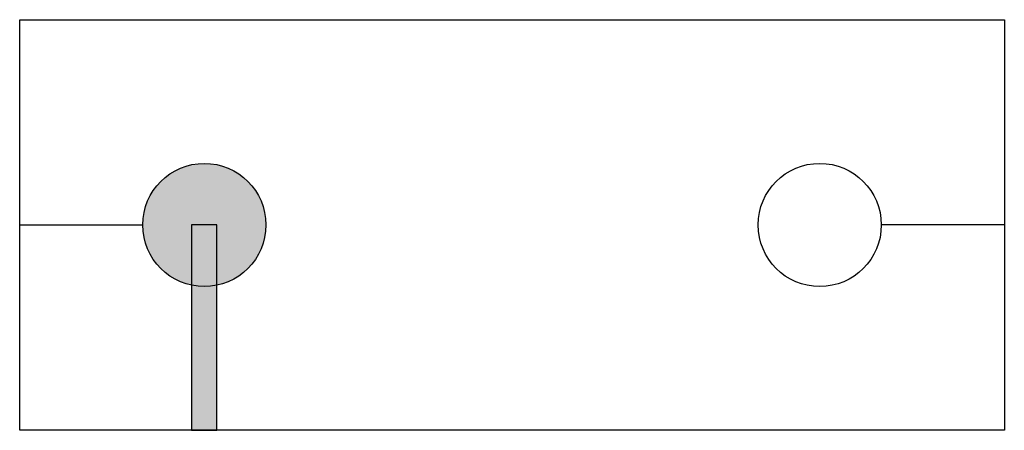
# Model space of a CAD drawing. Extents: x -7.1 to 4.9, y -17.8 to -12.8.
import ezdxf

# ---------------------------------------------------------------- set-up
doc = ezdxf.new("R2010")
doc.units = 0
doc.header["$MEASUREMENT"] = 0
doc.layers.get('0').update_dxf_attribs({"linetype": 'CONTINUOUS'})

msp = doc.modelspace()

# ---------------------------------------------------------------- hatches: boundary and pattern name
h = msp.add_hatch(color=256)
edge = h.paths.add_edge_path()
edge.add_arc((-4.847, -15.346), 0.75, 0, 360)
msp.add_hatch(color=256).paths.add_polyline_path([(-5.002, -17.846), (-4.693, -17.846), (-4.693, -15.346), (-5.002, -15.346)])

# ---------------------------------------------------------------- linework, layer by layer
at = {"color": 5, "lineweight": 30}
for p, q in [((-7.097, -12.846), (4.903, -12.846)), ((-7.097, -17.846), (-7.097, -12.846)), ((4.903, -12.846), (4.903, -17.846)), ((4.903, -17.846), (-7.097, -17.846))]:
    msp.add_line(p, q, dxfattribs=at)
for p, q in [((-7.097, -15.346), (-5.597, -15.346)), ((4.903, -15.346), (3.403, -15.346))]:
    msp.add_line(p, q)
msp.add_lwpolyline([(-5.002, -17.846), (-4.693, -17.846), (-4.693, -15.346), (-5.002, -15.346)], close=True)
at = {"color": 7}
for centre in [(-4.847, -15.346), (2.653, -15.346)]:
    msp.add_circle(centre, 0.75, dxfattribs=at)

doc.saveas('drawing.dxf')
